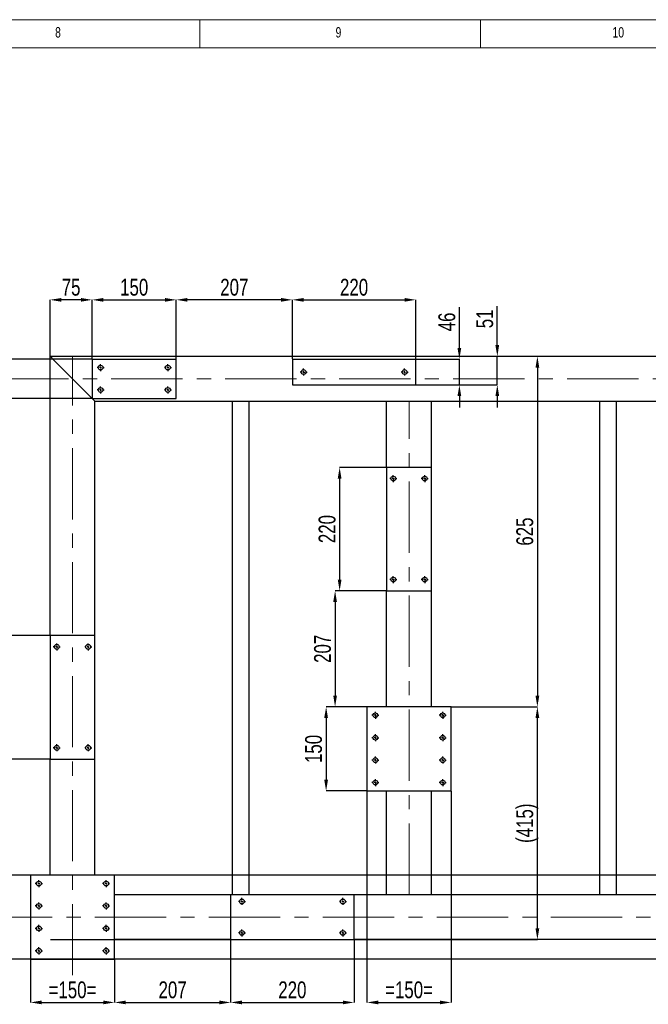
# Model space of a CAD drawing. Header units: millimetres. Extents: x 5 to 589, y 5 to 415.
# Tile 9 of 10: x 365 to 477, y 239 to 415. Entities that reach past the tile are written whole.
import ezdxf

# ---------------------------------------------------------------- set-up
doc = ezdxf.new("R2010")
doc.units = ezdxf.units.MM
doc.header["$PDSIZE"] = -1
doc.linetypes.add('CENTERX2', pattern=[20.32, 12.7, -2.54, 2.54, -2.54])
for name, color, linetype in [('COTES', 1, 'Continuous'), ('NOTES', 6, 'Continuous'), ('TRAIT-MIXTES', 3, 'CENTERX2')]:
    doc.layers.add(name, color=color, linetype=linetype)
doc.layers.add('TRAIT-FORT', color=4, linetype='Continuous', lineweight=25)
doc.styles.add('SLDTEXTSTYLE0', font='TXT', dxfattribs={"width": 0.75})
doc.dimstyles.new('SLDDIMSTYLE0', dxfattribs={"dimtxt": 3, "dimasz": 2, "dimexe": 0, "dimexo": 0.0625, "dimgap": 0.75, "dimtad": 1, "dimdec": 0, "dimlfac": 10, "dimrnd": 1e-09, "dimzin": 12, "dimdsep": 46, "dimtxsty": 'SLDTEXTSTYLE0', "dimsah": 1, "dimcen": 0.09, "dimadec": 0, "dimazin": 3, "dimtfac": 1, "dimtdec": 0, "dimtofl": 0, "dimtmove": 0, "dimatfit": 3, "dimfxl": 1, "dimfrac": 2, "dimtolj": 1, "dimtzin": 12, "dimarcsym": 0})
doc.dimstyles.new('SLDDIMSTYLE1', dxfattribs={"dimtxt": 3, "dimasz": 2, "dimexe": 0, "dimexo": 0.0625, "dimgap": 0.75, "dimtad": 1, "dimdec": 0, "dimlfac": 10, "dimrnd": 1e-09, "dimzin": 12, "dimdsep": 46, "dimtxsty": 'SLDTEXTSTYLE0', "dimsah": 1, "dimcen": 0.09, "dimadec": 0, "dimazin": 3, "dimtfac": 1, "dimtdec": 0, "dimtmove": 0, "dimatfit": 0, "dimfxl": 1, "dimfrac": 2, "dimtolj": 1, "dimtzin": 12, "dimarcsym": 0})

# ---------------------------------------------------------------- blocks, each defined once
blk = doc.blocks.new('_D_29')
at = {"layer": 'COTES', "color": 0, "lineweight": -2, "transparency": 16777216}
for p, q in [((533.71, 262.48), (358.68, 262.48)), ((358.68, 260.48), (358.68, 249.48)), ((533.71, 247.48), (358.68, 247.48))]:
    blk.add_line(p, q, dxfattribs=at)
at = {"layer": 'COTES', "color": 0, "transparency": 16777216}
for points in [[(358.34, 260.48), (359.01, 260.48), (358.68, 262.48)], [(358.34, 249.48), (359.01, 249.48), (358.68, 247.48)]]:
    blk.add_solid(points, dxfattribs=at)
at = {"layer": 'Defpoints', "color": 0, "transparency": 16777216}
for p in [(533.77, 262.48), (358.68, 247.48), (533.77, 247.48)]:
    blk.add_point(p, dxfattribs=at)
at = {"layer": 'COTES', "color": 0, "transparency": 16777216, "insert": (354.93, 254.98), "char_height": 3, "attachment_point": 2, "rotation": 90, "style": 'SLDTEXTSTYLE0'}
blk.add_mtext('\\A1;=150=', dxfattribs=at)
blk = doc.blocks.new('_D_32')
at = {"layer": 'COTES', "color": 0, "lineweight": -2, "transparency": 16777216}
for p, q in [((426.77, 277.42), (426.77, 239.78)), ((441.77, 277.42), (441.77, 239.78)), ((428.77, 239.78), (439.77, 239.78))]:
    blk.add_line(p, q, dxfattribs=at)
at = {"layer": 'COTES', "color": 0, "transparency": 16777216}
for points in [[(428.77, 240.11), (428.77, 239.45), (426.77, 239.78)], [(439.77, 240.11), (439.77, 239.45), (441.77, 239.78)]]:
    blk.add_solid(points, dxfattribs=at)
at = {"layer": 'Defpoints', "color": 0, "transparency": 16777216}
for p in [(426.77, 277.48), (441.77, 277.48), (441.77, 239.78)]:
    blk.add_point(p, dxfattribs=at)
at = {"layer": 'COTES', "color": 0, "transparency": 16777216, "insert": (434.27, 243.53), "char_height": 3, "attachment_point": 2, "style": 'SLDTEXTSTYLE0'}
blk.add_mtext('\\A1;=150=', dxfattribs=at)
blk = doc.blocks.new('_D_33')
at = {"layer": 'COTES', "color": 0, "lineweight": -2, "transparency": 16777216}
for p, q in [((402.47, 250.92), (402.47, 239.78)), ((424.47, 250.92), (424.47, 239.78)), ((404.47, 239.78), (422.47, 239.78))]:
    blk.add_line(p, q, dxfattribs=at)
at = {"layer": 'COTES', "color": 0, "transparency": 16777216}
for points in [[(404.47, 240.11), (404.47, 239.45), (402.47, 239.78)], [(422.47, 240.11), (422.47, 239.45), (424.47, 239.78)]]:
    blk.add_solid(points, dxfattribs=at)
at = {"layer": 'Defpoints', "color": 0, "transparency": 16777216}
for p in [(402.47, 250.98), (424.47, 250.98), (424.47, 239.78)]:
    blk.add_point(p, dxfattribs=at)
at = {"layer": 'COTES', "color": 0, "transparency": 16777216, "insert": (413.47, 243.53), "char_height": 3, "attachment_point": 2, "style": 'SLDTEXTSTYLE0'}
blk.add_mtext('\\A1;220', dxfattribs=at)
blk = doc.blocks.new('_D_34')
at = {"layer": 'COTES', "color": 0, "lineweight": -2, "transparency": 16777216}
for p, q in [((366.77, 247.42), (366.77, 239.78)), ((381.77, 247.42), (381.77, 239.78)), ((368.77, 239.78), (379.77, 239.78))]:
    blk.add_line(p, q, dxfattribs=at)
at = {"layer": 'COTES', "color": 0, "transparency": 16777216}
for points in [[(368.77, 240.11), (368.77, 239.45), (366.77, 239.78)], [(379.77, 240.11), (379.77, 239.45), (381.77, 239.78)]]:
    blk.add_solid(points, dxfattribs=at)
at = {"layer": 'Defpoints', "color": 0, "transparency": 16777216}
for p in [(366.77, 247.48), (381.77, 247.48), (381.77, 239.78)]:
    blk.add_point(p, dxfattribs=at)
at = {"layer": 'COTES', "color": 0, "transparency": 16777216, "insert": (374.27, 243.53), "char_height": 3, "attachment_point": 2, "style": 'SLDTEXTSTYLE0'}
blk.add_mtext('\\A1;=150=', dxfattribs=at)
blk = doc.blocks.new('_D_35')
at = {"layer": 'COTES', "color": 0, "lineweight": -2, "transparency": 16777216}
for p, q in [((402.47, 250.92), (402.47, 239.78)), ((381.77, 247.42), (381.77, 239.78)), ((383.77, 239.78), (400.47, 239.78))]:
    blk.add_line(p, q, dxfattribs=at)
at = {"layer": 'COTES', "color": 0, "transparency": 16777216}
for points in [[(383.77, 240.11), (383.77, 239.45), (381.77, 239.78)], [(400.47, 240.11), (400.47, 239.45), (402.47, 239.78)]]:
    blk.add_solid(points, dxfattribs=at)
at = {"layer": 'Defpoints', "color": 0, "transparency": 16777216}
for p in [(402.47, 250.98), (381.77, 247.48), (402.47, 239.78)]:
    blk.add_point(p, dxfattribs=at)
at = {"layer": 'COTES', "color": 0, "transparency": 16777216, "insert": (392.12, 243.53), "char_height": 3, "attachment_point": 2, "style": 'SLDTEXTSTYLE0'}
blk.add_mtext('\\A1;207', dxfattribs=at)
blk = doc.blocks.new('_D_36')
at = {"layer": 'COTES', "color": 0, "lineweight": -2, "transparency": 16777216}
for p, q in [((370.21, 283.18), (358.68, 283.18)), ((358.68, 281.18), (358.68, 264.48)), ((366.71, 262.48), (358.68, 262.48))]:
    blk.add_line(p, q, dxfattribs=at)
at = {"layer": 'COTES', "color": 0, "transparency": 16777216}
for points in [[(358.34, 281.18), (359.01, 281.18), (358.68, 283.18)], [(358.34, 264.48), (359.01, 264.48), (358.68, 262.48)]]:
    blk.add_solid(points, dxfattribs=at)
at = {"layer": 'Defpoints', "color": 0, "transparency": 16777216}
for p in [(370.27, 283.18), (358.68, 262.48), (366.77, 262.48)]:
    blk.add_point(p, dxfattribs=at)
at = {"layer": 'COTES', "color": 0, "transparency": 16777216, "insert": (354.93, 272.83), "char_height": 3, "attachment_point": 2, "rotation": 90, "style": 'SLDTEXTSTYLE0'}
blk.add_mtext('\\A1;207', dxfattribs=at)
blk = doc.blocks.new('_D_37')
at = {"layer": 'COTES', "color": 0, "lineweight": -2, "transparency": 16777216}
for p, q in [((370.21, 305.18), (358.68, 305.18)), ((358.68, 303.18), (358.68, 285.18)), ((370.21, 283.18), (358.68, 283.18))]:
    blk.add_line(p, q, dxfattribs=at)
at = {"layer": 'COTES', "color": 0, "transparency": 16777216}
for points in [[(358.34, 303.18), (359.01, 303.18), (358.68, 305.18)], [(358.34, 285.18), (359.01, 285.18), (358.68, 283.18)]]:
    blk.add_solid(points, dxfattribs=at)
at = {"layer": 'Defpoints', "color": 0, "transparency": 16777216}
for p in [(370.27, 305.18), (358.68, 283.18), (370.27, 283.18)]:
    blk.add_point(p, dxfattribs=at)
at = {"layer": 'COTES', "color": 0, "transparency": 16777216, "insert": (354.93, 294.18), "char_height": 3, "attachment_point": 2, "rotation": 90, "style": 'SLDTEXTSTYLE0'}
blk.add_mtext('\\A1;220', dxfattribs=at)
blk = doc.blocks.new('_D_42')
at = {"layer": 'COTES', "color": 0, "lineweight": -2, "transparency": 16777216}
for p, q in [((430.21, 335.18), (421.9, 335.18)), ((421.9, 333.18), (421.9, 315.18)), ((430.21, 313.18), (421.9, 313.18))]:
    blk.add_line(p, q, dxfattribs=at)
at = {"layer": 'COTES', "color": 0, "transparency": 16777216}
for points in [[(421.56, 333.18), (422.23, 333.18), (421.9, 335.18)], [(421.56, 315.18), (422.23, 315.18), (421.9, 313.18)]]:
    blk.add_solid(points, dxfattribs=at)
at = {"layer": 'Defpoints', "color": 0, "transparency": 16777216}
for p in [(430.27, 335.18), (421.9, 313.18), (430.27, 313.18)]:
    blk.add_point(p, dxfattribs=at)
at = {"layer": 'COTES', "color": 0, "transparency": 16777216, "insert": (418.15, 324.18), "char_height": 3, "attachment_point": 2, "rotation": 90, "style": 'SLDTEXTSTYLE0'}
blk.add_mtext('\\A1;220', dxfattribs=at)
blk = doc.blocks.new('_D_43')
at = {"layer": 'COTES', "color": 0, "lineweight": -2, "transparency": 16777216}
for p, q in [((430.21, 313.18), (421.09, 313.18)), ((421.09, 311.18), (421.09, 294.48)), ((426.71, 292.48), (421.09, 292.48))]:
    blk.add_line(p, q, dxfattribs=at)
at = {"layer": 'COTES', "color": 0, "transparency": 16777216}
for points in [[(420.76, 311.18), (421.42, 311.18), (421.09, 313.18)], [(420.76, 294.48), (421.42, 294.48), (421.09, 292.48)]]:
    blk.add_solid(points, dxfattribs=at)
at = {"layer": 'Defpoints', "color": 0, "transparency": 16777216}
for p in [(430.27, 313.18), (421.09, 292.48), (426.77, 292.48)]:
    blk.add_point(p, dxfattribs=at)
at = {"layer": 'COTES', "color": 0, "transparency": 16777216, "insert": (417.34, 302.83), "char_height": 3, "attachment_point": 2, "rotation": 90, "style": 'SLDTEXTSTYLE0'}
blk.add_mtext('\\A1;207', dxfattribs=at)
blk = doc.blocks.new('_D_44')
at = {"layer": 'COTES', "color": 0, "lineweight": -2, "transparency": 16777216}
for p, q in [((426.71, 292.48), (419.49, 292.48)), ((419.49, 290.48), (419.49, 279.48)), ((426.71, 277.48), (419.49, 277.48))]:
    blk.add_line(p, q, dxfattribs=at)
at = {"layer": 'COTES', "color": 0, "transparency": 16777216}
for points in [[(419.15, 290.48), (419.82, 290.48), (419.49, 292.48)], [(419.15, 279.48), (419.82, 279.48), (419.49, 277.48)]]:
    blk.add_solid(points, dxfattribs=at)
at = {"layer": 'Defpoints', "color": 0, "transparency": 16777216}
for p in [(426.77, 292.48), (419.49, 277.48), (426.77, 277.48)]:
    blk.add_point(p, dxfattribs=at)
at = {"layer": 'COTES', "color": 0, "transparency": 16777216, "insert": (415.74, 284.98), "char_height": 3, "attachment_point": 2, "rotation": 90, "style": 'SLDTEXTSTYLE0'}
blk.add_mtext('\\A1;150', dxfattribs=at)
blk = doc.blocks.new('_D_45')
at = {"layer": 'COTES', "color": 0, "lineweight": -2, "transparency": 16777216}
for p, q in [((441.83, 292.48), (457.15, 292.48)), ((457.15, 252.98), (457.15, 290.48)), ((370.33, 250.98), (457.15, 250.98))]:
    blk.add_line(p, q, dxfattribs=at)
at = {"layer": 'COTES', "color": 0, "transparency": 16777216}
for points in [[(456.82, 290.48), (457.49, 290.48), (457.15, 292.48)], [(456.82, 252.98), (457.49, 252.98), (457.15, 250.98)]]:
    blk.add_solid(points, dxfattribs=at)
at = {"layer": 'Defpoints', "color": 0, "transparency": 16777216}
for p in [(441.77, 292.48), (457.15, 292.48), (370.27, 250.98)]:
    blk.add_point(p, dxfattribs=at)
at = {"layer": 'COTES', "color": 0, "transparency": 16777216, "insert": (453.4, 271.73), "char_height": 3, "attachment_point": 2, "rotation": 90, "style": 'SLDTEXTSTYLE0'}
blk.add_mtext('\\A1;(415)', dxfattribs=at)
blk = doc.blocks.new('_D_46')
at = {"layer": 'COTES', "color": 0, "lineweight": -2, "transparency": 16777216}
for p, q in [((370.33, 354.98), (457.15, 354.98)), ((457.15, 352.98), (457.15, 294.48)), ((441.83, 292.48), (457.15, 292.48))]:
    blk.add_line(p, q, dxfattribs=at)
at = {"layer": 'COTES', "color": 0, "transparency": 16777216}
for points in [[(456.82, 352.98), (457.49, 352.98), (457.15, 354.98)], [(456.82, 294.48), (457.49, 294.48), (457.15, 292.48)]]:
    blk.add_solid(points, dxfattribs=at)
at = {"layer": 'Defpoints', "color": 0, "transparency": 16777216}
for p in [(370.27, 354.98), (441.77, 292.48), (457.15, 292.48)]:
    blk.add_point(p, dxfattribs=at)
at = {"layer": 'COTES', "color": 0, "transparency": 16777216, "insert": (453.4, 323.73), "char_height": 3, "attachment_point": 2, "rotation": 90, "style": 'SLDTEXTSTYLE0'}
blk.add_mtext('\\A1;625', dxfattribs=at)
blk = doc.blocks.new('_D_47')
at = {"layer": 'COTES', "color": 0, "lineweight": -2, "transparency": 16777216}
for p, q in [((377.77, 354.55), (377.77, 365.05)), ((379.77, 365.05), (390.77, 365.05)), ((392.77, 354.55), (392.77, 365.05))]:
    blk.add_line(p, q, dxfattribs=at)
at = {"layer": 'COTES', "color": 0, "transparency": 16777216}
for points in [[(379.77, 365.38), (379.77, 364.72), (377.77, 365.05)], [(390.77, 365.38), (390.77, 364.72), (392.77, 365.05)]]:
    blk.add_solid(points, dxfattribs=at)
at = {"layer": 'Defpoints', "color": 0, "transparency": 16777216}
for p in [(392.77, 365.05), (377.77, 354.48), (392.77, 354.48)]:
    blk.add_point(p, dxfattribs=at)
at = {"layer": 'COTES', "color": 0, "transparency": 16777216, "insert": (385.27, 368.8), "char_height": 3, "attachment_point": 2, "style": 'SLDTEXTSTYLE0'}
blk.add_mtext('\\A1;150', dxfattribs=at)
blk = doc.blocks.new('_D_48')
at = {"layer": 'COTES', "color": 0, "lineweight": -2, "transparency": 16777216}
for p, q in [((413.47, 354.55), (413.47, 365.05)), ((415.47, 365.05), (433.47, 365.05)), ((435.47, 354.55), (435.47, 365.05))]:
    blk.add_line(p, q, dxfattribs=at)
at = {"layer": 'COTES', "color": 0, "transparency": 16777216}
for points in [[(415.47, 365.38), (415.47, 364.72), (413.47, 365.05)], [(433.47, 365.38), (433.47, 364.72), (435.47, 365.05)]]:
    blk.add_solid(points, dxfattribs=at)
at = {"layer": 'Defpoints', "color": 0, "transparency": 16777216}
for p in [(435.47, 365.05), (413.47, 354.48), (435.47, 354.48)]:
    blk.add_point(p, dxfattribs=at)
at = {"layer": 'COTES', "color": 0, "transparency": 16777216, "insert": (424.47, 368.8), "char_height": 3, "attachment_point": 2, "style": 'SLDTEXTSTYLE0'}
blk.add_mtext('\\A1;220', dxfattribs=at)
blk = doc.blocks.new('_D_49')
at = {"layer": 'COTES', "color": 0, "lineweight": -2, "transparency": 16777216}
for p, q in [((392.77, 354.55), (392.77, 365.05)), ((411.47, 365.05), (394.77, 365.05)), ((413.47, 354.55), (413.47, 365.05))]:
    blk.add_line(p, q, dxfattribs=at)
at = {"layer": 'COTES', "color": 0, "transparency": 16777216}
for points in [[(394.77, 365.38), (394.77, 364.72), (392.77, 365.05)], [(411.47, 365.38), (411.47, 364.72), (413.47, 365.05)]]:
    blk.add_solid(points, dxfattribs=at)
at = {"layer": 'Defpoints', "color": 0, "transparency": 16777216}
for p in [(392.77, 365.05), (392.77, 354.48), (413.47, 354.48)]:
    blk.add_point(p, dxfattribs=at)
at = {"layer": 'COTES', "color": 0, "transparency": 16777216, "insert": (403.12, 368.8), "char_height": 3, "attachment_point": 2, "style": 'SLDTEXTSTYLE0'}
blk.add_mtext('\\A1;207', dxfattribs=at)
blk = doc.blocks.new('_D_50')
at = {"layer": 'COTES', "color": 0, "lineweight": -2, "transparency": 16777216}
for p, q in [((370.27, 355.05), (370.27, 365.05)), ((375.77, 365.05), (372.27, 365.05)), ((377.77, 354.55), (377.77, 365.05))]:
    blk.add_line(p, q, dxfattribs=at)
at = {"layer": 'COTES', "color": 0, "transparency": 16777216}
for points in [[(372.27, 365.38), (372.27, 364.72), (370.27, 365.05)], [(375.77, 365.38), (375.77, 364.72), (377.77, 365.05)]]:
    blk.add_solid(points, dxfattribs=at)
at = {"layer": 'Defpoints', "color": 0, "transparency": 16777216}
for p in [(370.27, 365.05), (370.27, 354.98), (377.77, 354.48)]:
    blk.add_point(p, dxfattribs=at)
at = {"layer": 'COTES', "color": 0, "transparency": 16777216, "insert": (374.02, 368.8), "char_height": 3, "attachment_point": 2, "style": 'SLDTEXTSTYLE0'}
blk.add_mtext('\\A1;75', dxfattribs=at)
blk = doc.blocks.new('_D_51')
at = {"layer": 'COTES', "color": 0, "lineweight": -2, "transparency": 16777216}
for p, q in [((377.71, 354.48), (358.68, 354.48)), ((358.68, 352.48), (358.68, 349.48)), ((377.71, 347.48), (358.68, 347.48))]:
    blk.add_line(p, q, dxfattribs=at)
at = {"layer": 'COTES', "color": 0, "transparency": 16777216}
for points in [[(358.34, 352.48), (359.01, 352.48), (358.68, 354.48)], [(358.34, 349.48), (359.01, 349.48), (358.68, 347.48)]]:
    blk.add_solid(points, dxfattribs=at)
at = {"layer": 'Defpoints', "color": 0, "transparency": 16777216}
for p in [(377.77, 354.48), (358.68, 347.48), (377.77, 347.48)]:
    blk.add_point(p, dxfattribs=at)
at = {"layer": 'COTES', "color": 0, "transparency": 16777216, "insert": (354.93, 350.98), "char_height": 3, "attachment_point": 2, "rotation": 90, "style": 'SLDTEXTSTYLE0'}
blk.add_mtext('\\A1;=70=', dxfattribs=at)
blk = doc.blocks.new('_D_52')
at = {"layer": 'COTES', "color": 0, "lineweight": -2, "transparency": 16777216}
for p, q in [((443.25, 356.48), (443.25, 363.73)), ((435.53, 354.48), (443.25, 354.48)), ((443.25, 349.88), (443.25, 354.48)), ((435.53, 349.88), (443.25, 349.88)), ((443.25, 347.88), (443.25, 345.88))]:
    blk.add_line(p, q, dxfattribs=at)
at = {"layer": 'COTES', "color": 0, "transparency": 16777216}
for points in [[(442.91, 356.48), (443.58, 356.48), (443.25, 354.48)], [(442.91, 347.88), (443.58, 347.88), (443.25, 349.88)]]:
    blk.add_solid(points, dxfattribs=at)
at = {"layer": 'Defpoints', "color": 0, "transparency": 16777216}
for p in [(435.47, 354.48), (443.25, 354.48), (435.47, 349.88)]:
    blk.add_point(p, dxfattribs=at)
at = {"layer": 'COTES', "color": 0, "transparency": 16777216, "insert": (439.5, 361.11), "char_height": 3, "attachment_point": 2, "rotation": 90, "style": 'SLDTEXTSTYLE0'}
blk.add_mtext('\\A1;46', dxfattribs=at)
blk = doc.blocks.new('_D_53')
at = {"layer": 'COTES', "color": 0, "lineweight": -2, "transparency": 16777216}
for p, q in [((450.01, 356.98), (450.01, 363.91)), ((370.33, 354.98), (450.01, 354.98)), ((450.01, 349.88), (450.01, 354.98)), ((435.53, 349.88), (450.01, 349.88)), ((450.01, 347.88), (450.01, 345.88))]:
    blk.add_line(p, q, dxfattribs=at)
at = {"layer": 'COTES', "color": 0, "transparency": 16777216}
for points in [[(449.67, 356.98), (450.34, 356.98), (450.01, 354.98)], [(449.67, 347.88), (450.34, 347.88), (450.01, 349.88)]]:
    blk.add_solid(points, dxfattribs=at)
at = {"layer": 'Defpoints', "color": 0, "transparency": 16777216}
for p in [(370.27, 354.98), (450.01, 354.98), (435.47, 349.88)]:
    blk.add_point(p, dxfattribs=at)
at = {"layer": 'COTES', "color": 0, "transparency": 16777216, "insert": (446.26, 361.66), "char_height": 3, "attachment_point": 2, "rotation": 90, "style": 'SLDTEXTSTYLE0'}
blk.add_mtext('\\A1;51', dxfattribs=at)
blk = doc.blocks.new('SW_CENTERMARKSYMBOL_4')
at = {"layer": 'TRAIT-MIXTES', "color": 0}
for p, q in [((-0.4, 0), (-0.625, 0)), ((0, 0), (-0.2, 0)), ((0, 0.4), (0, 0.625)), ((0, 0), (0, 0.2)), ((0, 0), (0, -0.2)), ((0, 0), (0.2, 0)), ((0.4, 0), (0.625, 0)), ((0, -0.4), (0, -0.625))]:
    blk.add_line(p, q, dxfattribs=at)
blk = doc.blocks.new('SW_CENTERMARKSYMBOL_5')
at = {"layer": 'TRAIT-MIXTES', "color": 0}
for p, q in [((-0.4, 0), (-0.625, 0)), ((0, 0), (-0.2, 0)), ((0, 0.4), (0, 0.625)), ((0, 0), (0, 0.2)), ((0, 0), (0, -0.2)), ((0, 0), (0.2, 0)), ((0.4, 0), (0.625, 0)), ((0, -0.4), (0, -0.625))]:
    blk.add_line(p, q, dxfattribs=at)
blk = doc.blocks.new('SW_CENTERMARKSYMBOL_6')
at = {"layer": 'TRAIT-MIXTES', "color": 0}
for p, q in [((-0.4, 0), (-0.625, 0)), ((0, 0), (-0.2, 0)), ((0, 0.4), (0, 0.625)), ((0, 0), (0, 0.2)), ((0, 0), (0, -0.2)), ((0, 0), (0.2, 0)), ((0.4, 0), (0.625, 0)), ((0, -0.4), (0, -0.625))]:
    blk.add_line(p, q, dxfattribs=at)
blk = doc.blocks.new('SW_CENTERMARKSYMBOL_7')
at = {"layer": 'TRAIT-MIXTES', "color": 0}
for p, q in [((-0.4, 0), (-0.625, 0)), ((0, 0), (-0.2, 0)), ((0, 0.4), (0, 0.625)), ((0, 0), (0, 0.2)), ((0, 0), (0, -0.2)), ((0, 0), (0.2, 0)), ((0.4, 0), (0.625, 0)), ((0, -0.4), (0, -0.625))]:
    blk.add_line(p, q, dxfattribs=at)
blk = doc.blocks.new('SW_CENTERMARKSYMBOL_8')
at = {"layer": 'TRAIT-MIXTES', "color": 0}
for p, q in [((-0.4, 0), (-0.625, 0)), ((0, 0), (-0.2, 0)), ((0, 0.4), (0, 0.625)), ((0, 0), (0, 0.2)), ((0, 0), (0, -0.2)), ((0, 0), (0.2, 0)), ((0.4, 0), (0.625, 0)), ((0, -0.4), (0, -0.625))]:
    blk.add_line(p, q, dxfattribs=at)
blk = doc.blocks.new('SW_CENTERMARKSYMBOL_9')
at = {"layer": 'TRAIT-MIXTES', "color": 0}
for p, q in [((-0.4, 0), (-0.625, 0)), ((0, 0), (-0.2, 0)), ((0, 0.4), (0, 0.625)), ((0, 0), (0, 0.2)), ((0, 0), (0, -0.2)), ((0, 0), (0.2, 0)), ((0.4, 0), (0.625, 0)), ((0, -0.4), (0, -0.625))]:
    blk.add_line(p, q, dxfattribs=at)
blk = doc.blocks.new('SW_CENTERMARKSYMBOL_10')
at = {"layer": 'TRAIT-MIXTES', "color": 0}
for p, q in [((-0.4, 0), (-0.625, 0)), ((0, 0), (-0.2, 0)), ((0, 0.4), (0, 0.625)), ((0, 0), (0, 0.2)), ((0, 0), (0, -0.2)), ((0, 0), (0.2, 0)), ((0.4, 0), (0.625, 0)), ((0, -0.4), (0, -0.625))]:
    blk.add_line(p, q, dxfattribs=at)
blk = doc.blocks.new('SW_CENTERMARKSYMBOL_11')
at = {"layer": 'TRAIT-MIXTES', "color": 0}
for p, q in [((-0.4, 0), (-0.625, 0)), ((0, 0), (-0.2, 0)), ((0, 0.4), (0, 0.625)), ((0, 0), (0, 0.2)), ((0, 0), (0, -0.2)), ((0, 0), (0.2, 0)), ((0.4, 0), (0.625, 0)), ((0, -0.4), (0, -0.625))]:
    blk.add_line(p, q, dxfattribs=at)
blk = doc.blocks.new('SW_CENTERMARKSYMBOL_12')
at = {"layer": 'TRAIT-MIXTES', "color": 0}
for p, q in [((-0.4, 0), (-0.625, 0)), ((0, 0), (-0.2, 0)), ((0, 0.4), (0, 0.625)), ((0, 0), (0, 0.2)), ((0, 0), (0, -0.2)), ((0, 0), (0.2, 0)), ((0.4, 0), (0.625, 0)), ((0, -0.4), (0, -0.625))]:
    blk.add_line(p, q, dxfattribs=at)
blk = doc.blocks.new('SW_CENTERMARKSYMBOL_13')
at = {"layer": 'TRAIT-MIXTES', "color": 0}
for p, q in [((-0.4, 0), (-0.625, 0)), ((0, 0), (-0.2, 0)), ((0, 0.4), (0, 0.625)), ((0, 0), (0, 0.2)), ((0, 0), (0, -0.2)), ((0, 0), (0.2, 0)), ((0.4, 0), (0.625, 0)), ((0, -0.4), (0, -0.625))]:
    blk.add_line(p, q, dxfattribs=at)
blk = doc.blocks.new('SW_CENTERMARKSYMBOL_14')
at = {"layer": 'TRAIT-MIXTES', "color": 0}
for p, q in [((-0.4, 0), (-0.625, 0)), ((0, 0), (-0.2, 0)), ((0, 0.4), (0, 0.625)), ((0, 0), (0, 0.2)), ((0, 0), (0, -0.2)), ((0, 0), (0.2, 0)), ((0.4, 0), (0.625, 0)), ((0, -0.4), (0, -0.625))]:
    blk.add_line(p, q, dxfattribs=at)
blk = doc.blocks.new('SW_CENTERMARKSYMBOL_15')
at = {"layer": 'TRAIT-MIXTES', "color": 0}
for p, q in [((-0.4, 0), (-0.625, 0)), ((0, 0), (-0.2, 0)), ((0, 0.4), (0, 0.625)), ((0, 0), (0, 0.2)), ((0, 0), (0, -0.2)), ((0, 0), (0.2, 0)), ((0.4, 0), (0.625, 0)), ((0, -0.4), (0, -0.625))]:
    blk.add_line(p, q, dxfattribs=at)
blk = doc.blocks.new('SW_CENTERMARKSYMBOL_16')
at = {"layer": 'TRAIT-MIXTES', "color": 0}
for p, q in [((-0.4, 0), (-0.625, 0)), ((0, 0), (-0.2, 0)), ((0, 0.4), (0, 0.625)), ((0, 0), (0, 0.2)), ((0, 0), (0, -0.2)), ((0, 0), (0.2, 0)), ((0.4, 0), (0.625, 0)), ((0, -0.4), (0, -0.625))]:
    blk.add_line(p, q, dxfattribs=at)
blk = doc.blocks.new('SW_CENTERMARKSYMBOL_17')
at = {"layer": 'TRAIT-MIXTES', "color": 0}
for p, q in [((-0.4, 0), (-0.625, 0)), ((0, 0), (-0.2, 0)), ((0, 0.4), (0, 0.625)), ((0, 0), (0, 0.2)), ((0, 0), (0, -0.2)), ((0, 0), (0.2, 0)), ((0.4, 0), (0.625, 0)), ((0, -0.4), (0, -0.625))]:
    blk.add_line(p, q, dxfattribs=at)
blk = doc.blocks.new('SW_CENTERMARKSYMBOL_18')
at = {"layer": 'TRAIT-MIXTES', "color": 0}
for p, q in [((-0.4, 0), (-0.625, 0)), ((0, 0), (-0.2, 0)), ((0, 0.4), (0, 0.625)), ((0, 0), (0, 0.2)), ((0, 0), (0, -0.2)), ((0, 0), (0.2, 0)), ((0.4, 0), (0.625, 0)), ((0, -0.4), (0, -0.625))]:
    blk.add_line(p, q, dxfattribs=at)
blk = doc.blocks.new('SW_CENTERMARKSYMBOL_19')
at = {"layer": 'TRAIT-MIXTES', "color": 0}
for p, q in [((-0.4, 0), (-0.625, 0)), ((0, 0), (-0.2, 0)), ((0, 0.4), (0, 0.625)), ((0, 0), (0, 0.2)), ((0, 0), (0, -0.2)), ((0, 0), (0.2, 0)), ((0.4, 0), (0.625, 0)), ((0, -0.4), (0, -0.625))]:
    blk.add_line(p, q, dxfattribs=at)
blk = doc.blocks.new('SW_CENTERMARKSYMBOL_38')
at = {"layer": 'TRAIT-MIXTES', "color": 0}
for p, q in [((-0.4, 0), (-0.625, 0)), ((0, 0), (-0.2, 0)), ((0, 0.4), (0, 0.625)), ((0, 0), (0, 0.2)), ((0, 0), (0, -0.2)), ((0, 0), (0.2, 0)), ((0.4, 0), (0.625, 0)), ((0, -0.4), (0, -0.625))]:
    blk.add_line(p, q, dxfattribs=at)
blk = doc.blocks.new('SW_CENTERMARKSYMBOL_39')
at = {"layer": 'TRAIT-MIXTES', "color": 0}
for p, q in [((-0.4, 0), (-0.625, 0)), ((0, 0), (-0.2, 0)), ((0, 0.4), (0, 0.625)), ((0, 0), (0, 0.2)), ((0, 0), (0, -0.2)), ((0, 0), (0.2, 0)), ((0.4, 0), (0.625, 0)), ((0, -0.4), (0, -0.625))]:
    blk.add_line(p, q, dxfattribs=at)
blk = doc.blocks.new('SW_CENTERMARKSYMBOL_40')
at = {"layer": 'TRAIT-MIXTES', "color": 0}
for p, q in [((-0.4, 0), (-0.625, 0)), ((0, 0), (-0.2, 0)), ((0, 0.4), (0, 0.625)), ((0, 0), (0, 0.2)), ((0, 0), (0, -0.2)), ((0, 0), (0.2, 0)), ((0.4, 0), (0.625, 0)), ((0, -0.4), (0, -0.625))]:
    blk.add_line(p, q, dxfattribs=at)
blk = doc.blocks.new('SW_CENTERMARKSYMBOL_41')
at = {"layer": 'TRAIT-MIXTES', "color": 0}
for p, q in [((-0.4, 0), (-0.625, 0)), ((0, 0), (-0.2, 0)), ((0, 0.4), (0, 0.625)), ((0, 0), (0, 0.2)), ((0, 0), (0, -0.2)), ((0, 0), (0.2, 0)), ((0.4, 0), (0.625, 0)), ((0, -0.4), (0, -0.625))]:
    blk.add_line(p, q, dxfattribs=at)
blk = doc.blocks.new('SW_CENTERMARKSYMBOL_42')
at = {"layer": 'TRAIT-MIXTES', "color": 0}
for p, q in [((-0.4, 0), (-0.625, 0)), ((0, 0), (-0.2, 0)), ((0, 0.4), (0, 0.625)), ((0, 0), (0, 0.2)), ((0, 0), (0, -0.2)), ((0, 0), (0.2, 0)), ((0.4, 0), (0.625, 0)), ((0, -0.4), (0, -0.625))]:
    blk.add_line(p, q, dxfattribs=at)
blk = doc.blocks.new('SW_CENTERMARKSYMBOL_43')
at = {"layer": 'TRAIT-MIXTES', "color": 0}
for p, q in [((-0.4, 0), (-0.625, 0)), ((0, 0), (-0.2, 0)), ((0, 0.4), (0, 0.625)), ((0, 0), (0, 0.2)), ((0, 0), (0, -0.2)), ((0, 0), (0.2, 0)), ((0.4, 0), (0.625, 0)), ((0, -0.4), (0, -0.625))]:
    blk.add_line(p, q, dxfattribs=at)
blk = doc.blocks.new('SW_CENTERMARKSYMBOL_44')
at = {"layer": 'TRAIT-MIXTES', "color": 0}
for p, q in [((-0.4, 0), (-0.625, 0)), ((0, 0), (-0.2, 0)), ((0, 0.4), (0, 0.625)), ((0, 0), (0, 0.2)), ((0, 0), (0, -0.2)), ((0, 0), (0.2, 0)), ((0.4, 0), (0.625, 0)), ((0, -0.4), (0, -0.625))]:
    blk.add_line(p, q, dxfattribs=at)
blk = doc.blocks.new('SW_CENTERMARKSYMBOL_45')
at = {"layer": 'TRAIT-MIXTES', "color": 0}
for p, q in [((-0.4, 0), (-0.625, 0)), ((0, 0), (-0.2, 0)), ((0, 0.4), (0, 0.625)), ((0, 0), (0, 0.2)), ((0, 0), (0, -0.2)), ((0, 0), (0.2, 0)), ((0.4, 0), (0.625, 0)), ((0, -0.4), (0, -0.625))]:
    blk.add_line(p, q, dxfattribs=at)
blk = doc.blocks.new('SW_CENTERMARKSYMBOL_46')
at = {"layer": 'TRAIT-MIXTES', "color": 0}
for p, q in [((-0.4, 0), (-0.625, 0)), ((0, 0), (-0.2, 0)), ((0, 0.4), (0, 0.625)), ((0, 0), (0, 0.2)), ((0, 0), (0, -0.2)), ((0, 0), (0.2, 0)), ((0.4, 0), (0.625, 0)), ((0, -0.4), (0, -0.625))]:
    blk.add_line(p, q, dxfattribs=at)
blk = doc.blocks.new('SW_CENTERMARKSYMBOL_47')
at = {"layer": 'TRAIT-MIXTES', "color": 0}
for p, q in [((-0.4, 0), (-0.625, 0)), ((0, 0), (-0.2, 0)), ((0, 0.4), (0, 0.625)), ((0, 0), (0, 0.2)), ((0, 0), (0, -0.2)), ((0, 0), (0.2, 0)), ((0.4, 0), (0.625, 0)), ((0, -0.4), (0, -0.625))]:
    blk.add_line(p, q, dxfattribs=at)
blk = doc.blocks.new('SW_CENTERMARKSYMBOL_52')
at = {"layer": 'TRAIT-MIXTES', "color": 0}
for p, q in [((-0.4, 0), (-0.625, 0)), ((0, 0), (-0.2, 0)), ((0, 0.4), (0, 0.625)), ((0, 0), (0, 0.2)), ((0, 0), (0, -0.2)), ((0, 0), (0.2, 0)), ((0.4, 0), (0.625, 0)), ((0, -0.4), (0, -0.625))]:
    blk.add_line(p, q, dxfattribs=at)
blk = doc.blocks.new('SW_CENTERMARKSYMBOL_53')
at = {"layer": 'TRAIT-MIXTES', "color": 0}
for p, q in [((-0.4, 0), (-0.625, 0)), ((0, 0), (-0.2, 0)), ((0, 0.4), (0, 0.625)), ((0, 0), (0, 0.2)), ((0, 0), (0, -0.2)), ((0, 0), (0.2, 0)), ((0.4, 0), (0.625, 0)), ((0, -0.4), (0, -0.625))]:
    blk.add_line(p, q, dxfattribs=at)
blk = doc.blocks.new('SW_CENTERMARKSYMBOL_54')
at = {"layer": 'TRAIT-MIXTES', "color": 0}
for p, q in [((-0.4, 0), (-0.625, 0)), ((0, 0), (-0.2, 0)), ((0, 0.4), (0, 0.625)), ((0, 0), (0, 0.2)), ((0, 0), (0, -0.2)), ((0, 0), (0.2, 0)), ((0.4, 0), (0.625, 0)), ((0, -0.4), (0, -0.625))]:
    blk.add_line(p, q, dxfattribs=at)
blk = doc.blocks.new('SW_CENTERMARKSYMBOL_55')
at = {"layer": 'TRAIT-MIXTES', "color": 0}
for p, q in [((-0.4, 0), (-0.625, 0)), ((0, 0), (-0.2, 0)), ((0, 0.4), (0, 0.625)), ((0, 0), (0, 0.2)), ((0, 0), (0, -0.2)), ((0, 0), (0.2, 0)), ((0.4, 0), (0.625, 0)), ((0, -0.4), (0, -0.625))]:
    blk.add_line(p, q, dxfattribs=at)
blk = doc.blocks.new('SW_CENTERMARKSYMBOL_56')
at = {"layer": 'TRAIT-MIXTES', "color": 0}
for p, q in [((-0.4, 0), (-0.625, 0)), ((0, 0), (-0.2, 0)), ((0, 0.4), (0, 0.625)), ((0, 0), (0, 0.2)), ((0, 0), (0, -0.2)), ((0, 0), (0.2, 0)), ((0.4, 0), (0.625, 0)), ((0, -0.4), (0, -0.625))]:
    blk.add_line(p, q, dxfattribs=at)
blk = doc.blocks.new('SW_CENTERMARKSYMBOL_57')
at = {"layer": 'TRAIT-MIXTES', "color": 0}
for p, q in [((-0.4, 0), (-0.625, 0)), ((0, 0), (-0.2, 0)), ((0, 0.4), (0, 0.625)), ((0, 0), (0, 0.2)), ((0, 0), (0, -0.2)), ((0, 0), (0.2, 0)), ((0.4, 0), (0.625, 0)), ((0, -0.4), (0, -0.625))]:
    blk.add_line(p, q, dxfattribs=at)
blk = doc.blocks.new('SW_CENTERMARKSYMBOL_58')
at = {"layer": 'TRAIT-MIXTES', "color": 0}
for p, q in [((-0.4, 0), (-0.625, 0)), ((0, 0), (-0.2, 0)), ((0, 0.4), (0, 0.625)), ((0, 0), (0, 0.2)), ((0, 0), (0, -0.2)), ((0, 0), (0.2, 0)), ((0.4, 0), (0.625, 0)), ((0, -0.4), (0, -0.625))]:
    blk.add_line(p, q, dxfattribs=at)
blk = doc.blocks.new('SW_CENTERMARKSYMBOL_59')
at = {"layer": 'TRAIT-MIXTES', "color": 0}
for p, q in [((-0.4, 0), (-0.625, 0)), ((0, 0), (-0.2, 0)), ((0, 0.4), (0, 0.625)), ((0, 0), (0, 0.2)), ((0, 0), (0, -0.2)), ((0, 0), (0.2, 0)), ((0.4, 0), (0.625, 0)), ((0, -0.4), (0, -0.625))]:
    blk.add_line(p, q, dxfattribs=at)

msp = doc.modelspace()

# ---------------------------------------------------------------- linework, layer by layer
at = {"lineweight": 18}
for p, q in [((589, 415), (5, 415)), ((397, 415), (397, 410)), ((447, 410), (447, 415)), ((584, 410), (10, 410))]:
    msp.add_line(p, q, dxfattribs=at)
at = {"layer": 'TRAIT-FORT', "lineweight": 25}
for p, q in [((370.27, 305.18), (370.27, 354.98)), ((370.27, 354.98), (371.07, 354.18)), ((370.27, 354.98), (545.27, 354.98)), ((371.07, 354.18), (370.27, 354.98)), ((371.07, 354.18), (377.47, 347.78)), ((377.77, 354.48), (377.77, 347.48)), ((377.77, 354.48), (392.77, 354.48)), ((392.77, 347.48), (392.77, 354.48)), ((413.47, 354.48), (413.47, 349.88)), ((413.47, 354.48), (435.47, 354.48)), ((435.47, 349.88), (435.47, 354.48)), ((413.47, 349.88), (435.47, 349.88)), ((377.47, 347.78), (378.27, 346.98)), ((378.27, 346.98), (377.47, 347.78)), ((377.77, 347.48), (392.77, 347.48)), ((378.27, 305.18), (378.27, 346.98)), ((378.27, 346.98), (430.27, 346.98)), ((402.77, 258.98), (402.77, 346.98)), ((405.77, 258.98), (405.77, 346.98)), ((430.27, 335.18), (430.27, 346.98)), ((430.27, 346.98), (431.07, 346.98)), ((431.07, 346.98), (437.47, 346.98)), ((437.47, 346.98), (438.27, 346.98)), ((438.27, 335.18), (438.27, 346.98)), ((438.27, 346.98), (537.27, 346.98)), ((468.27, 258.98), (468.27, 346.98)), ((471.27, 258.98), (471.27, 346.98)), ((430.27, 335.18), (430.27, 313.18)), ((438.27, 335.18), (430.27, 335.18)), ((438.27, 313.18), (438.27, 335.18)), ((430.27, 313.18), (438.27, 313.18)), ((430.27, 292.48), (430.27, 313.18)), ((438.27, 292.48), (438.27, 313.18)), ((370.27, 305.18), (370.27, 283.18)), ((378.27, 305.18), (370.27, 305.18)), ((378.27, 283.18), (378.27, 305.18)), ((441.77, 292.48), (426.77, 292.48)), ((426.77, 292.48), (426.77, 277.48)), ((441.77, 277.48), (441.77, 292.48)), ((370.27, 283.18), (378.27, 283.18)), ((370.27, 262.48), (370.27, 283.18)), ((378.27, 262.48), (378.27, 283.18)), ((426.77, 277.48), (441.77, 277.48)), ((430.27, 258.98), (430.27, 277.48)), ((438.27, 258.98), (438.27, 277.48)), ((381.77, 262.48), (366.77, 262.48)), ((366.77, 262.48), (366.77, 247.48)), ((381.77, 247.48), (381.77, 262.48)), ((402.47, 258.98), (381.77, 258.98)), ((402.47, 258.98), (402.47, 250.98)), ((424.47, 258.98), (402.47, 258.98)), ((424.47, 250.98), (424.47, 258.98)), ((430.27, 258.98), (424.47, 258.98)), ((431.07, 258.98), (430.27, 258.98)), ((437.47, 258.98), (431.07, 258.98)), ((438.27, 258.98), (437.47, 258.98)), ((491.07, 258.98), (438.27, 258.98)), ((402.47, 250.98), (381.77, 250.98)), ((402.47, 250.98), (424.47, 250.98)), ((491.07, 250.98), (424.47, 250.98)), ((366.77, 247.48), (381.77, 247.48))]:
    msp.add_line(p, q, dxfattribs=at)
for centre in [(379.27, 352.98), (391.27, 352.98), (415.47, 352.18), (433.47, 352.18), (379.27, 348.98), (391.27, 348.98), (431.47, 333.18), (437.07, 333.18), (431.47, 315.18), (437.07, 315.18), (371.47, 303.18), (377.07, 303.18), (428.27, 290.98), (440.27, 290.98), (428.27, 286.98), (440.27, 286.98), (371.47, 285.18), (377.07, 285.18), (428.27, 282.98), (440.27, 282.98), (428.27, 278.98), (440.27, 278.98), (368.27, 260.98), (380.27, 260.98), (404.47, 257.78), (422.47, 257.78), (368.27, 256.98), (380.27, 256.98), (368.27, 252.98), (380.27, 252.98), (404.47, 252.18), (422.47, 252.18), (368.27, 248.98), (380.27, 248.98)]:
    msp.add_circle(centre, 0.425, dxfattribs=at)
at = {"layer": 'TRAIT-MIXTES', "lineweight": 18}
for p, q in [((374.27, 244.63), (374.27, 354.98)), ((360.87, 350.98), (553.53, 350.98)), ((434.27, 258.98), (434.27, 346.98)), ((553.53, 254.98), (362.21, 254.98))]:
    msp.add_line(p, q, dxfattribs=at)

# ---------------------------------------------------------------- block references
at = {"layer": 'TRAIT-MIXTES'}
for name, p in [('SW_CENTERMARKSYMBOL_18', (379.27, 352.98)), ('SW_CENTERMARKSYMBOL_16', (391.27, 352.98)), ('SW_CENTERMARKSYMBOL_39', (415.47, 352.18)), ('SW_CENTERMARKSYMBOL_38', (433.47, 352.18)), ('SW_CENTERMARKSYMBOL_19', (379.27, 348.98)), ('SW_CENTERMARKSYMBOL_17', (391.27, 348.98)), ('SW_CENTERMARKSYMBOL_58', (431.47, 333.18)), ('SW_CENTERMARKSYMBOL_59', (437.07, 333.18)), ('SW_CENTERMARKSYMBOL_57', (431.47, 315.18)), ('SW_CENTERMARKSYMBOL_56', (437.07, 315.18)), ('SW_CENTERMARKSYMBOL_14', (371.47, 303.18)), ('SW_CENTERMARKSYMBOL_15', (377.07, 303.18)), ('SW_CENTERMARKSYMBOL_8', (428.27, 290.98)), ('SW_CENTERMARKSYMBOL_7', (440.27, 290.98)), ('SW_CENTERMARKSYMBOL_9', (428.27, 286.98)), ('SW_CENTERMARKSYMBOL_6', (440.27, 286.98)), ('SW_CENTERMARKSYMBOL_13', (371.47, 285.18)), ('SW_CENTERMARKSYMBOL_12', (377.07, 285.18)), ('SW_CENTERMARKSYMBOL_10', (428.27, 282.98)), ('SW_CENTERMARKSYMBOL_4', (440.27, 282.98)), ('SW_CENTERMARKSYMBOL_11', (428.27, 278.98)), ('SW_CENTERMARKSYMBOL_5', (440.27, 278.98)), ('SW_CENTERMARKSYMBOL_44', (368.27, 260.98)), ('SW_CENTERMARKSYMBOL_43', (380.27, 260.98)), ('SW_CENTERMARKSYMBOL_55', (404.47, 257.78)), ('SW_CENTERMARKSYMBOL_53', (422.47, 257.78)), ('SW_CENTERMARKSYMBOL_45', (368.27, 256.98)), ('SW_CENTERMARKSYMBOL_42', (380.27, 256.98)), ('SW_CENTERMARKSYMBOL_46', (368.27, 252.98)), ('SW_CENTERMARKSYMBOL_40', (380.27, 252.98)), ('SW_CENTERMARKSYMBOL_54', (404.47, 252.18)), ('SW_CENTERMARKSYMBOL_52', (422.47, 252.18)), ('SW_CENTERMARKSYMBOL_47', (368.27, 248.98)), ('SW_CENTERMARKSYMBOL_41', (380.27, 248.98))]:
    msp.add_blockref(name, p, dxfattribs=at)

# ---------------------------------------------------------------- texts
at = {"layer": 'NOTES', "attachment_point": 1, "style": 'SLDTEXTSTYLE0'}
for s, insert, char_height in [('8', (371.17, 413.67), 1.85), ('9', (421.17, 413.67), 1.85), ('10', (470.54, 413.67), 1.852)]:
    msp.add_mtext(s, dxfattribs=dict(at, insert=insert, char_height=char_height))

# ---------------------------------------------------------------- dimensions: what is measured, and where the dimension line sits
at = {"layer": 'COTES'}
for base, p1, p2, dimstyle, picture, middle in [((370.27, 365.05), (377.77, 354.48), (370.27, 354.98), 'SLDDIMSTYLE1', '_D_50', (374.02, 365.05)), ((392.77, 365.05), (377.77, 354.48), (392.77, 354.48), 'SLDDIMSTYLE0', '_D_47', (385.27, 365.05)), ((392.77, 365.05), (413.47, 354.48), (392.77, 354.48), 'SLDDIMSTYLE0', '_D_49', (403.12, 365.05)), ((435.47, 365.05), (413.47, 354.48), (435.47, 354.48), 'SLDDIMSTYLE0', '_D_48', (424.47, 365.05)), ((402.47, 239.78), (381.77, 247.48), (402.47, 250.98), 'SLDDIMSTYLE0', '_D_35', (392.12, 239.78)), ((424.47, 239.78), (402.47, 250.98), (424.47, 250.98), 'SLDDIMSTYLE0', '_D_33', (413.47, 239.78))]:
    dim = msp.add_linear_dim(base=base, p1=p1, p2=p2, dimstyle=dimstyle, dxfattribs=at)
    dim.commit()
    dim.dimension.update_dxf_attribs({"geometry": picture, "text_midpoint": middle, "dimtype": 160})
for base, p1, p2, dimstyle, picture, middle in [((450.01, 354.98), (435.47, 349.88), (370.27, 354.98), 'SLDDIMSTYLE1', '_D_53', (450.01, 361.66)), ((443.25, 354.48), (435.47, 349.88), (435.47, 354.48), 'SLDDIMSTYLE1', '_D_52', (443.25, 361.11)), ((457.15, 292.48), (370.27, 354.98), (441.77, 292.48), 'SLDDIMSTYLE0', '_D_46', (457.15, 323.73)), ((421.9, 313.18), (430.27, 335.18), (430.27, 313.18), 'SLDDIMSTYLE0', '_D_42', (421.9, 324.18)), ((421.09, 292.48), (430.27, 313.18), (426.77, 292.48), 'SLDDIMSTYLE0', '_D_43', (421.09, 302.83)), ((358.68, 283.18), (370.27, 305.18), (370.27, 283.18), 'SLDDIMSTYLE0', '_D_37', (358.68, 294.18)), ((419.49, 277.48), (426.77, 292.48), (426.77, 277.48), 'SLDDIMSTYLE0', '_D_44', (419.49, 284.98)), ((358.68, 262.48), (370.27, 283.18), (366.77, 262.48), 'SLDDIMSTYLE0', '_D_36', (358.68, 272.83))]:
    dim = msp.add_linear_dim(base=base, p1=p1, p2=p2, angle=90, dimstyle=dimstyle, dxfattribs=at)
    dim.commit()
    dim.dimension.update_dxf_attribs({"geometry": picture, "text_midpoint": middle, "dimtype": 160})
for base, p1, p2, text, dimstyle, picture, middle in [((358.68, 347.48), (377.77, 354.48), (377.77, 347.48), '=<>=', 'SLDDIMSTYLE1', '_D_51', (358.68, 350.98)), ((457.15, 292.48), (370.27, 250.98), (441.77, 292.48), '(<>)', 'SLDDIMSTYLE0', '_D_45', (457.15, 271.73)), ((358.68, 247.48), (533.77, 262.48), (533.77, 247.48), '=<>=', 'SLDDIMSTYLE0', '_D_29', (358.68, 254.98))]:
    dim = msp.add_linear_dim(base=base, p1=p1, p2=p2, angle=90, text=text, dimstyle=dimstyle, dxfattribs=at)
    dim.commit()
    dim.dimension.update_dxf_attribs({"geometry": picture, "text_midpoint": middle, "dimtype": 160})
for base, p1, p2, picture, middle in [((441.77, 239.78), (426.77, 277.48), (441.77, 277.48), '_D_32', (434.27, 239.78)), ((381.77, 239.78), (366.77, 247.48), (381.77, 247.48), '_D_34', (374.27, 239.78))]:
    dim = msp.add_linear_dim(base=base, p1=p1, p2=p2, text='=<>=', dimstyle='SLDDIMSTYLE0', dxfattribs=at)
    dim.commit()
    dim.dimension.update_dxf_attribs({"geometry": picture, "text_midpoint": middle, "dimtype": 160})

doc.saveas('drawing.dxf')
